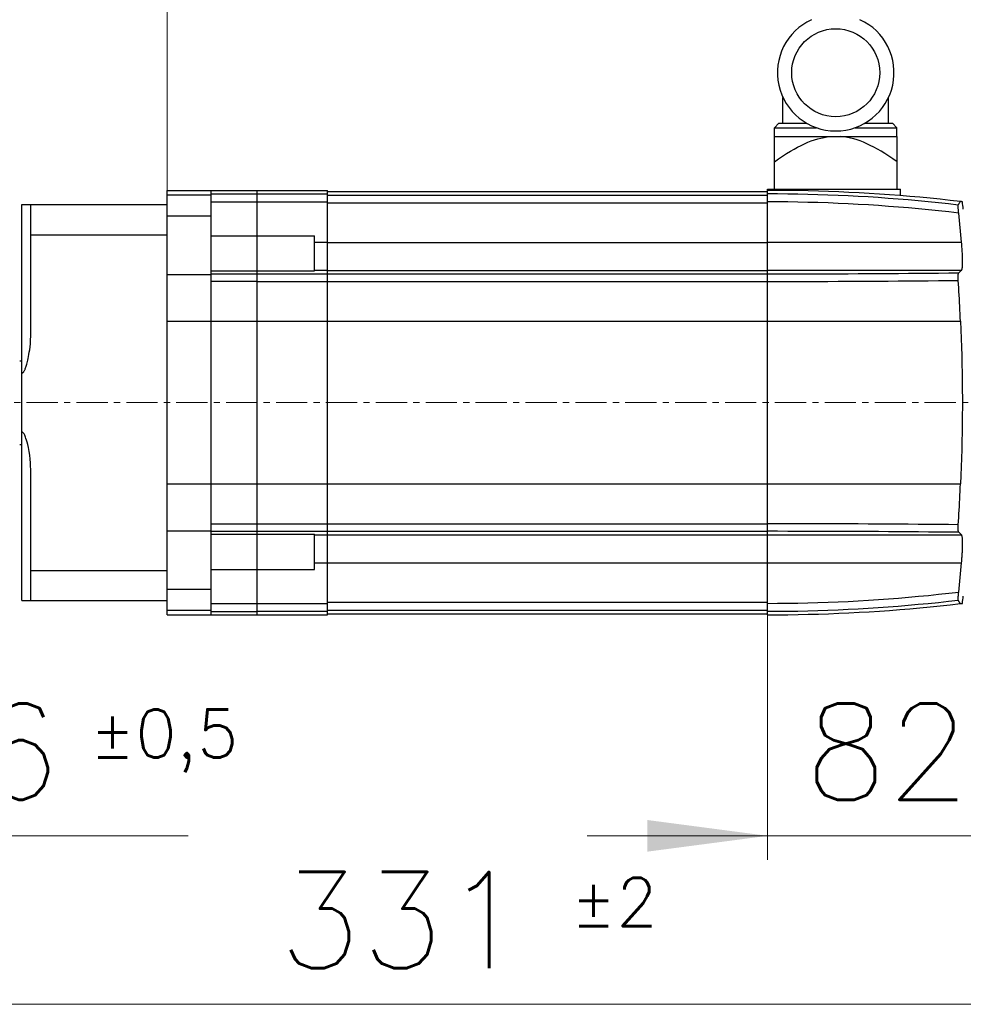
# Model space of a CAD drawing. Extents: x 0 to 1588, y 0 to 1123.
# Tile 20 of 24: x 697 to 911, y 532 to 756. Entities that reach past the tile are written whole.
import ezdxf
from ezdxf.enums import TextEntityAlignment as Align

# ---------------------------------------------------------------- set-up
doc = ezdxf.new("R2010")
doc.units = 0
doc.header["$LTSCALE"] = 18.9
doc.header["$MEASUREMENT"] = 0
doc.linetypes.add('CENTER', pattern=[0.6, 0.375, -0.075, 0.075, -0.075])
doc.layers.add('10000_FRONT', color=7, linetype='CONTINUOUS')
doc.layers.add('10100_FRONT_DIM', color=7, linetype='CONTINUOUS')
doc.styles.get("Standard").update_dxf_attribs({"font": 'txt.shx'})

msp = doc.modelspace()

# ---------------------------------------------------------------- linework, layer by layer
at = {"layer": '10000_FRONT', "color": 7, "linetype": 'CONTINUOUS', "lineweight": 25}
for p, q in [((870.366209, 732.282331), (870.366209, 738.164281)), ((894.366209, 732.282331), (894.366209, 738.164281)), ((868.466215, 731.282331), (869.466215, 732.282331)), ((869.466215, 732.282331), (875.784986, 732.282331)), ((888.947432, 732.282331), (895.266203, 732.282331)), ((896.266203, 731.282331), (895.266203, 732.282331)), ((868.466215, 731.282331), (877.971617, 731.282331)), ((868.466215, 729.282331), (868.466215, 731.282331)), ((886.760801, 731.282331), (896.266203, 731.282331)), ((896.266203, 729.282331), (896.266203, 731.282331)), ((868.416212, 729.282331), (896.316206, 729.282331)), ((868.416212, 717.282331), (868.416212, 729.282331)), ((874.501615, 727.26814), (875.278227, 727.634904)), ((875.278227, 727.634904), (876.040281, 727.965024)), ((876.040281, 727.965024), (876.790358, 728.25926)), ((876.790358, 728.25926), (877.531034, 728.518137)), ((877.531034, 728.518137), (878.264845, 728.741918)), ((878.264845, 728.741918), (878.994383, 728.930616)), ((878.994383, 728.930616), (879.722258, 729.083986)), ((879.722258, 729.083986), (880.4512, 729.201501)), ((880.4512, 729.201501), (881.18405, 729.282331)), ((884.281218, 729.201501), (883.548368, 729.282331)), ((885.01016, 729.083986), (884.281218, 729.201501)), ((885.738035, 728.930616), (885.01016, 729.083986)), ((886.467573, 728.741918), (885.738035, 728.930616)), ((887.201384, 728.518137), (886.467573, 728.741918)), ((887.94206, 728.25926), (887.201384, 728.518137)), ((888.692137, 727.965024), (887.94206, 728.25926)), ((889.454191, 727.634904), (888.692137, 727.965024)), ((890.230803, 727.26814), (889.454191, 727.634904)), ((896.316206, 717.282331), (896.316206, 729.282331)), ((870.302412, 724.839506), (871.19441, 725.410242)), ((871.19441, 725.410242), (872.057157, 725.936468)), ((872.057157, 725.936468), (872.893919, 726.420339)), ((872.893919, 726.420339), (873.707777, 726.863714)), ((873.707777, 726.863714), (874.501615, 727.26814)), ((891.024641, 726.863714), (890.230803, 727.26814)), ((891.838499, 726.420339), (891.024641, 726.863714)), ((892.675261, 725.936468), (891.838499, 726.420339)), ((893.538008, 725.410242), (892.675261, 725.936468)), ((894.430006, 724.839506), (893.538008, 725.410242)), ((868.416212, 723.554052), (869.377607, 724.221738)), ((869.377607, 724.221738), (870.302412, 724.839506)), ((895.354811, 724.221738), (894.430006, 724.839506)), ((896.316206, 723.554052), (895.354811, 724.221738)), ((730.366209, 717.032331), (766.866209, 717.032331)), ((730.366209, 620.532331), (730.366209, 717.032331)), ((740.366209, 620.532331), (740.366209, 717.032331)), ((750.866209, 620.532331), (750.866209, 717.032331)), ((766.866209, 620.532331), (766.866209, 717.032331)), ((766.866209, 716.782331), (866.866209, 716.782331)), ((866.866209, 717.282331), (897.066206, 717.282331)), ((866.866209, 620.532331), (866.866209, 717.282331)), ((869.178999, 717.025293), (866.866209, 717.032331)), ((871.491697, 717.004179), (869.178999, 717.025293)), ((873.804243, 716.968988), (871.491697, 717.004179)), ((876.116514, 716.919721), (873.804243, 716.968988)), ((878.42845, 716.85639), (876.116514, 716.919721)), ((880.739943, 716.778982), (878.42845, 716.85639)), ((883.050932, 716.687509), (880.739943, 716.778982)), ((885.361326, 716.581972), (883.050932, 716.687509)), ((887.671019, 716.462373), (885.361326, 716.581972)), ((889.979963, 716.328722), (887.671019, 716.462373)), ((897.066206, 715.830377), (897.066206, 717.282331)), ((730.366209, 716.002332), (740.366209, 716.002332)), ((740.366209, 716.26169), (750.866209, 716.26169)), ((740.366209, 714.459596), (750.866209, 714.459596)), ((750.866209, 716.22923), (766.866209, 716.22923)), ((750.866209, 714.42143), (766.866209, 714.42143)), ((766.866209, 715.97923), (866.866209, 715.97923)), ((766.866209, 714.17143), (866.866209, 714.17143)), ((869.155424, 716.222158), (866.866209, 716.229204)), ((869.160322, 714.414335), (866.866209, 714.421442)), ((871.44438, 716.201028), (869.155424, 716.222158)), ((871.453855, 714.393018), (869.160322, 714.414335)), ((873.733, 716.165819), (871.44438, 716.201028)), ((873.746824, 714.357496), (871.453855, 714.393018)), ((876.021193, 716.116529), (873.733, 716.165819)), ((876.039289, 714.307775), (873.746824, 714.357496)), ((878.308897, 716.053163), (876.021193, 716.116529)), ((878.331266, 714.243852), (876.039289, 714.307775)), ((880.596037, 715.975725), (878.308897, 716.053163)), ((880.622755, 714.165739), (878.331266, 714.243852)), ((882.88249, 715.884222), (880.596037, 715.975725)), ((882.913649, 714.073431), (880.622755, 714.165739)), ((885.168196, 715.778657), (882.88249, 715.884222)), ((887.453047, 715.659036), (885.168196, 715.778657)), ((889.736967, 715.525362), (887.453047, 715.659036)), ((892.01985, 715.377641), (889.736967, 715.525362)), ((892.288038, 716.18102), (889.979963, 716.328722)), ((894.301634, 715.215883), (892.01985, 715.377641)), ((894.595167, 716.019277), (892.288038, 716.18102)), ((896.582212, 715.04009), (894.301634, 715.215883)), ((896.901258, 715.843492), (894.595167, 716.019277)), ((898.861509, 714.850271), (896.582212, 715.04009)), ((899.206251, 715.653673), (896.901258, 715.843492)), ((901.139433, 714.646432), (898.861509, 714.850271)), ((901.510038, 715.449831), (899.206251, 715.653673)), ((903.415876, 714.428583), (901.139433, 714.646432)), ((903.812544, 715.231969), (901.510038, 715.449831)), ((905.690794, 714.196725), (903.415876, 714.428583)), ((906.113676, 715.000101), (903.812544, 715.231969)), ((907.964079, 713.950868), (905.690794, 714.196725)), ((908.413359, 714.754232), (906.113676, 715.000101)), ((910.7115, 714.494371), (908.413359, 714.754232)), ((910.421156, 714.082124), (910.465361, 714.162557)), ((910.465361, 714.162557), (910.50868, 714.235918)), ((910.50868, 714.235918), (910.5511, 714.302141)), ((910.5511, 714.302141), (910.592604, 714.361158)), ((910.592604, 714.361158), (910.633177, 714.412908)), ((910.633177, 714.412908), (910.672819, 714.45733)), ((910.672819, 714.45733), (910.7115, 714.494371)), ((910.78137, 714.486246), (910.7115, 714.494371)), ((910.845793, 714.478746), (910.78137, 714.486246)), ((910.904402, 714.471914), (910.845793, 714.478746)), ((910.956923, 714.46578), (910.904402, 714.471914)), ((911.003386, 714.460351), (910.956923, 714.46578)), ((911.044706, 714.455514), (911.003386, 714.460351)), ((911.081785, 714.451173), (911.044706, 714.455514)), ((911.114561, 714.447332), (911.081785, 714.451173)), ((911.14192, 714.444124), (911.114561, 714.447332)), ((911.161451, 714.441831), (911.14192, 714.444124)), ((911.169172, 714.440927), (911.161451, 714.441831)), ((697.366209, 713.782331), (730.366209, 713.782331)), ((697.366209, 623.782331), (697.366209, 713.782331)), ((699.366209, 683.989237), (699.366209, 713.782331)), ((885.20384, 713.966939), (882.913649, 714.073431)), ((887.493223, 713.846265), (885.20384, 713.966939)), ((889.781675, 713.711412), (887.493223, 713.846265)), ((892.069059, 713.562387), (889.781675, 713.711412)), ((894.355284, 713.399206), (892.069059, 713.562387)), ((896.640226, 713.221872), (894.355284, 713.399206)), ((898.92375, 713.030405), (896.640226, 713.221872)), ((901.205748, 712.824808), (898.92375, 713.030405)), ((903.486204, 712.605081), (901.205748, 712.824808)), ((905.765181, 712.371225), (903.486204, 712.605081)), ((908.042707, 712.123224), (905.765181, 712.371225)), ((910.235655, 713.691019), (907.964079, 713.950868)), ((910.3188, 711.861074), (908.042707, 712.123224)), ((910.210783, 713.403337), (910.211561, 713.474546)), ((910.211378, 713.323495), (910.210783, 713.403337)), ((910.213346, 713.235326), (910.211378, 713.323495)), ((910.211561, 713.474546), (910.213697, 713.536844)), ((910.216673, 713.139181), (910.213346, 713.235326)), ((910.213697, 713.536844), (910.217192, 713.589906)), ((910.221357, 713.035444), (910.216673, 713.139181)), ((910.217192, 713.589906), (910.222029, 713.633413)), ((910.227385, 712.924608), (910.221357, 713.035444)), ((910.222029, 713.633413), (910.228163, 713.667139)), ((910.234724, 712.807252), (910.227385, 712.924608)), ((910.228163, 713.667139), (910.235655, 713.691019)), ((910.243345, 712.68398), (910.234724, 712.807252)), ((910.235655, 713.691019), (910.283308, 713.799074)), ((910.253218, 712.555414), (910.243345, 712.68398)), ((910.26428, 712.422227), (910.253218, 712.555414)), ((910.276442, 712.285398), (910.26428, 712.422227)), ((910.28961, 712.146036), (910.276442, 712.285398)), ((910.283308, 713.799074), (910.330107, 713.90032)), ((910.303724, 712.004686), (910.28961, 712.146036)), ((910.3188, 711.861074), (910.303724, 712.004686)), ((910.330107, 713.90032), (910.376066, 713.994691)), ((910.376066, 713.994691), (910.421156, 714.082124)), ((730.366209, 711.212331), (740.366209, 711.212331)), ((910.973837, 705.219022), (910.318806, 711.861075)), ((699.366209, 706.939901), (730.366209, 706.939901)), ((740.366209, 706.724645), (750.866209, 706.724645)), ((750.866209, 706.724615), (763.866209, 706.724615)), ((763.866209, 705.21903), (763.866209, 706.724615)), ((763.866209, 705.21903), (766.866209, 705.21903)), ((763.866209, 698.855731), (763.866209, 705.21903)), ((766.866209, 705.19893), (866.866209, 705.19893)), ((866.866209, 705.219022), (910.973844, 705.219022)), ((910.99832, 704.939836), (910.973844, 705.219022)), ((911.021559, 704.661939), (910.99832, 704.939836)), ((911.043547, 704.385664), (911.021559, 704.661939)), ((911.064238, 704.111356), (911.043547, 704.385664)), ((911.083601, 703.839571), (911.064238, 704.111356)), ((911.101576, 703.571069), (911.083601, 703.839571)), ((911.118116, 703.306623), (911.101576, 703.571069)), ((911.133177, 703.046937), (911.118116, 703.306623)), ((911.146742, 702.792474), (911.133177, 703.046937)), ((911.158812, 702.543619), (911.146742, 702.792474)), ((911.169371, 702.300767), (911.158812, 702.543619)), ((911.178434, 702.064149), (911.169371, 702.300767)), ((911.185972, 701.833841), (911.178434, 702.064149)), ((911.19203, 701.609907), (911.185972, 701.833841)), ((911.196577, 701.392473), (911.19203, 701.609907)), ((911.199614, 701.181856), (911.196577, 701.392473)), ((911.201139, 700.978422), (911.199614, 701.181856)), ((911.199614, 700.594564), (911.201139, 700.782545)), ((911.201139, 700.782545), (911.201139, 700.978422)), ((740.366209, 698.724023), (750.866209, 698.724023)), ((750.866209, 698.72401), (763.866209, 698.72401)), ((763.866209, 698.855731), (766.866209, 698.855731)), ((763.866209, 698.72401), (763.866209, 698.855731)), ((766.866209, 698.835632), (866.866209, 698.835632)), ((866.866209, 698.855749), (910.973844, 698.855749)), ((910.318806, 698.274644), (910.973837, 698.855748)), ((910.973844, 698.855749), (910.998304, 698.885807)), ((910.998304, 698.885807), (911.021543, 698.927055)), ((911.021543, 698.927055), (911.043531, 698.979492)), ((911.043531, 698.979492), (911.064222, 699.043108)), ((911.064222, 699.043108), (911.083586, 699.117778)), ((911.083586, 699.117778), (911.101561, 699.20326)), ((911.101561, 699.20326), (911.118101, 699.299308)), ((911.118101, 699.299308), (911.133162, 699.40566)), ((911.133162, 699.40566), (911.146742, 699.521995)), ((911.146742, 699.521995), (911.158812, 699.647983)), ((911.158812, 699.647983), (911.169371, 699.783296)), ((911.169371, 699.783296), (911.178419, 699.927726)), ((911.178419, 699.927726), (911.185972, 700.081182)), ((911.185972, 700.081182), (911.19203, 700.243583)), ((911.19203, 700.243583), (911.196577, 700.414804)), ((911.196577, 700.414804), (911.199614, 700.594564)), ((730.366209, 697.91233), (740.366209, 697.91233)), ((740.366209, 698.047304), (750.866209, 698.047304)), ((740.366209, 696.361227), (750.866209, 696.361227)), ((750.866209, 698.05063), (866.866209, 698.05063)), ((750.866209, 696.325431), (866.866209, 696.325431)), ((866.866209, 698.050642), (869.160322, 698.051263)), ((866.866209, 696.325424), (869.155424, 696.326063)), ((869.155424, 696.326063), (871.44438, 696.327981)), ((869.160322, 698.051263), (871.453855, 698.053127)), ((871.44438, 696.327981), (873.733, 696.331176)), ((871.453855, 698.053127), (873.746824, 698.056236)), ((873.733, 696.331176), (876.021193, 696.335649)), ((873.746824, 698.056236), (876.039289, 698.060586)), ((876.021193, 696.335649), (878.308897, 696.3414)), ((876.039289, 698.060586), (878.331266, 698.066179)), ((878.308897, 696.3414), (880.596037, 696.348426)), ((878.331266, 698.066179), (880.622755, 698.073013)), ((880.596037, 696.348426), (882.88249, 696.356731)), ((880.622755, 698.073013), (882.913649, 698.081089)), ((882.88249, 696.356731), (885.168196, 696.366312)), ((882.913649, 698.081089), (885.20384, 698.090404)), ((885.168196, 696.366312), (887.453047, 696.377168)), ((885.20384, 698.090404), (887.493223, 698.100963)), ((887.453047, 696.377168), (889.736967, 696.389303)), ((887.493223, 698.100963), (889.781675, 698.11276)), ((889.736967, 696.389303), (892.01985, 696.402713)), ((889.781675, 698.11276), (892.069059, 698.125799)), ((892.01985, 696.402713), (894.301634, 696.417398)), ((892.069059, 698.125799), (894.355284, 698.140075)), ((894.301634, 696.417398), (896.582212, 696.433361)), ((894.355284, 698.140075), (896.640226, 698.15559)), ((896.582212, 696.433361), (898.861509, 696.450599)), ((896.640226, 698.15559), (898.92375, 698.172342)), ((898.861509, 696.450599), (901.139433, 696.469112)), ((898.92375, 698.172342), (901.205748, 698.190328)), ((901.139433, 696.469112), (903.415876, 696.488903)), ((901.205748, 698.190328), (903.486204, 698.209552)), ((903.415876, 696.488903), (905.690794, 696.509967)), ((903.486204, 698.209552), (905.765181, 698.230012)), ((905.690794, 696.509967), (907.964079, 696.532308)), ((905.765181, 698.230012), (908.042707, 698.251709)), ((907.964079, 696.532308), (910.235655, 696.555925)), ((908.042707, 698.251709), (910.3188, 698.274644)), ((910.210783, 697.345359), (910.211378, 697.461879)), ((910.211561, 697.223579), (910.210783, 697.345359)), ((910.211378, 697.461879), (910.213346, 697.572708)), ((910.213697, 697.096981), (910.211561, 697.223579)), ((910.213346, 697.572708), (910.216673, 697.677331)), ((910.217192, 696.966287), (910.213697, 697.096981)), ((910.216673, 697.677331), (910.221357, 697.775203)), ((910.222029, 696.832363), (910.217192, 696.966287)), ((910.221357, 697.775203), (910.227385, 697.865787)), ((910.228163, 696.695634), (910.222029, 696.832363)), ((910.227385, 697.865787), (910.234724, 697.948551)), ((910.235655, 696.555925), (910.228163, 696.695634)), ((910.234724, 697.948551), (910.243345, 698.022995)), ((910.283033, 695.727649), (910.235655, 696.555925)), ((910.243345, 698.022995), (910.253218, 698.088691)), ((910.253218, 698.088691), (910.26428, 698.145235)), ((910.26428, 698.145235), (910.276442, 698.192306)), ((910.276442, 698.192306), (910.28961, 698.229629)), ((910.28961, 698.229629), (910.303724, 698.257062)), ((910.303724, 698.257062), (910.3188, 698.274644)), ((910.329573, 694.896236), (910.283033, 695.727649)), ((910.375273, 694.061723), (910.329573, 694.896236)), ((910.420118, 693.224142), (910.375273, 694.061723)), ((910.464094, 692.383552), (910.420118, 693.224142)), ((910.5072, 691.540063), (910.464094, 692.383552)), ((910.549406, 690.69378), (910.5072, 691.540063)), ((910.590696, 689.844808), (910.549406, 690.69378)), ((910.631086, 688.993215), (910.590696, 689.844808)), ((730.366209, 687.282331), (910.770353, 687.282331)), ((910.67053, 688.139041), (910.631086, 688.993215)), ((910.709059, 687.282331), (910.67053, 688.139041)), ((910.862822, 685.320537), (910.770353, 687.282331)), ((910.944685, 683.365221), (910.862822, 685.320537)), ((699.291389, 682.172566), (699.344368, 683.013189)), ((699.344368, 683.013189), (699.366209, 683.989237)), ((911.016035, 681.415806), (910.944685, 683.365221)), ((699.056744, 680.217754), (699.141237, 680.792784)), ((699.141237, 680.792784), (699.221235, 681.440271)), ((699.221235, 681.440271), (699.291389, 682.172566)), ((911.077055, 679.4702), (911.016035, 681.415806)), ((698.642399, 678.12438), (698.722055, 678.460011)), ((698.722055, 678.460011), (698.803528, 678.832057)), ((698.803528, 678.832057), (698.886677, 679.24568)), ((698.886677, 679.24568), (698.971285, 679.705461)), ((698.971285, 679.705461), (699.056744, 680.217754)), ((911.127821, 677.526982), (911.077055, 679.4702)), ((696.866243, 678.282331), (697.36624, 678.282331)), ((697.896593, 675.976833), (697.954496, 676.082628)), ((697.954496, 676.082628), (698.013388, 676.201579)), ((698.013388, 676.201579), (698.073942, 676.334985)), ((698.073942, 676.334985), (698.136919, 676.484361)), ((698.136919, 676.484361), (698.202394, 676.651707)), ((698.202394, 676.651707), (698.270662, 676.84049)), ((698.270662, 676.84049), (698.341501, 677.052244)), ((698.341501, 677.052244), (698.414101, 677.285982)), ((698.414101, 677.285982), (698.48855, 677.541776)), ((698.48855, 677.541776), (698.564621, 677.820006)), ((698.564621, 677.820006), (698.642399, 678.12438)), ((911.168425, 675.584856), (911.127821, 677.526982)), ((697.366209, 675.509143), (697.41358, 675.512573)), ((697.41358, 675.512573), (697.462393, 675.523489)), ((697.462393, 675.523489), (697.513102, 675.543163)), ((697.513102, 675.543163), (697.565454, 675.57272)), ((697.565454, 675.57272), (697.618879, 675.612946)), ((697.618879, 675.612946), (697.673433, 675.664648)), ((697.673433, 675.664648), (697.728895, 675.728133)), ((697.728895, 675.728133), (697.784616, 675.802003)), ((697.784616, 675.802003), (697.840185, 675.884147)), ((697.840185, 675.884147), (697.896593, 675.976833)), ((911.198866, 673.642248), (911.168425, 675.584856)), ((911.219191, 671.698765), (911.198866, 673.642248)), ((911.229353, 669.75478), (911.219191, 671.698765)), ((911.229353, 667.810609), (911.229353, 669.75478)), ((911.219191, 665.866584), (911.229353, 667.810609)), ((911.198881, 663.923078), (911.219191, 665.866584)), ((911.16844, 661.980516), (911.198881, 663.923078)), ((697.396456, 662.053972), (697.366209, 662.055519)), ((697.42716, 662.049239), (697.396456, 662.053972)), ((697.458567, 662.041102), (697.42716, 662.049239)), ((697.490843, 662.029276), (697.458567, 662.041102)), ((697.524115, 662.013418), (697.490843, 662.029276)), ((697.558912, 661.992864), (697.524115, 662.013418)), ((697.595987, 661.966517), (697.558912, 661.992864)), ((697.636305, 661.932688), (697.595987, 661.966517)), ((697.681166, 661.888745), (697.636305, 661.932688)), ((697.73184, 661.831194), (697.681166, 661.888745)), ((697.788855, 661.756503), (697.73184, 661.831194)), ((697.8528, 661.66037), (697.788855, 661.756503)), ((697.924349, 661.537538), (697.8528, 661.66037)), ((698.004225, 661.381651), (697.924349, 661.537538)), ((698.092798, 661.186019), (698.004225, 661.381651)), ((698.190702, 660.942279), (698.092798, 661.186019)), ((698.298819, 660.639751), (698.190702, 660.942279)), ((698.41769, 660.266357), (698.298819, 660.639751)), ((911.127851, 660.038505), (911.16844, 661.980516)), ((696.866243, 659.282331), (697.36624, 659.282331)), ((698.547733, 659.807186), (698.41769, 660.266357)), ((698.689386, 659.241662), (698.547733, 659.807186)), ((698.842201, 658.542308), (698.689386, 659.241662)), ((698.998802, 657.699204), (698.842201, 658.542308)), ((911.077085, 658.0954), (911.127851, 660.038505)), ((699.134504, 656.809301), (698.998802, 657.699204)), ((699.239141, 655.933268), (699.134504, 656.809301)), ((699.311878, 655.090036), (699.239141, 655.933268)), ((910.944715, 654.200331), (911.016081, 656.149838)), ((911.016081, 656.149838), (911.077085, 658.0954)), ((699.353254, 654.300869), (699.311878, 655.090036)), ((699.366209, 653.575425), (699.353254, 654.300869)), ((910.862852, 652.244695), (910.944715, 654.200331)), ((699.366209, 630.624761), (699.366209, 653.575425)), ((910.770353, 650.282331), (910.862852, 652.244695)), ((730.366209, 650.282331), (910.770353, 650.282331)), ((910.631086, 648.571411), (910.67053, 649.4256)), ((910.67053, 649.4256), (910.709059, 650.282331)), ((910.549391, 646.870824), (910.590696, 647.719804)), ((910.590696, 647.719804), (910.631086, 648.571411)), ((910.420118, 644.340467), (910.464094, 645.181049)), ((910.464094, 645.181049), (910.507185, 646.024538)), ((910.507185, 646.024538), (910.549391, 646.870824)), ((910.283033, 641.836994), (910.329573, 642.66839)), ((910.329573, 642.66839), (910.375273, 643.502893)), ((910.375273, 643.502893), (910.420118, 644.340467)), ((740.366209, 641.203435), (750.866209, 641.203435)), ((750.866209, 641.239231), (866.866209, 641.239231)), ((869.155424, 641.238599), (866.866209, 641.239238)), ((871.44438, 641.236681), (869.155424, 641.238599)), ((873.733, 641.233486), (871.44438, 641.236681)), ((876.021193, 641.229013), (873.733, 641.233486)), ((878.308897, 641.223262), (876.021193, 641.229013)), ((880.596037, 641.216236), (878.308897, 641.223262)), ((882.88249, 641.207931), (880.596037, 641.216236)), ((885.168196, 641.19835), (882.88249, 641.207931)), ((887.453047, 641.187494), (885.168196, 641.19835)), ((889.736967, 641.175359), (887.453047, 641.187494)), ((892.01985, 641.161949), (889.736967, 641.175359)), ((894.301634, 641.147264), (892.01985, 641.161949)), ((896.582212, 641.131301), (894.301634, 641.147264)), ((898.861509, 641.114063), (896.582212, 641.131301)), ((901.139433, 641.09555), (898.861509, 641.114063)), ((903.415876, 641.075759), (901.139433, 641.09555)), ((905.690794, 641.054695), (903.415876, 641.075759)), ((907.964079, 641.032354), (905.690794, 641.054695)), ((910.235655, 641.008737), (907.964079, 641.032354)), ((910.210783, 640.219303), (910.211561, 640.341083)), ((910.211561, 640.341083), (910.213697, 640.467681)), ((910.213697, 640.467681), (910.217192, 640.598375)), ((910.217192, 640.598375), (910.222029, 640.732299)), ((910.222029, 640.732299), (910.228163, 640.869028)), ((910.228163, 640.869028), (910.235655, 641.008737)), ((910.235655, 641.008737), (910.283033, 641.836994)), ((730.366209, 639.652332), (740.366209, 639.652332)), ((740.366209, 639.517358), (750.866209, 639.517358)), ((740.366209, 638.840639), (750.866209, 638.840639)), ((750.866209, 639.514032), (866.866209, 639.514032)), ((750.866209, 638.840652), (763.866209, 638.840652)), ((763.866209, 630.840047), (763.866209, 638.840652)), ((763.866209, 638.708931), (766.866209, 638.708931)), ((766.866209, 638.72903), (866.866209, 638.72903)), ((869.160322, 639.513399), (866.866209, 639.51402)), ((866.866209, 638.708913), (910.973844, 638.708913)), ((871.453855, 639.511535), (869.160322, 639.513399)), ((873.746824, 639.508426), (871.453855, 639.511535)), ((876.039289, 639.504076), (873.746824, 639.508426)), ((878.331266, 639.498483), (876.039289, 639.504076)), ((880.622755, 639.491649), (878.331266, 639.498483)), ((882.913649, 639.483573), (880.622755, 639.491649)), ((885.20384, 639.474258), (882.913649, 639.483573)), ((887.493223, 639.463699), (885.20384, 639.474258)), ((889.781675, 639.451902), (887.493223, 639.463699)), ((892.069059, 639.438863), (889.781675, 639.451902)), ((894.355284, 639.424587), (892.069059, 639.438863)), ((896.640226, 639.409072), (894.355284, 639.424587)), ((898.92375, 639.39232), (896.640226, 639.409072)), ((901.205748, 639.374334), (898.92375, 639.39232)), ((903.486204, 639.35511), (901.205748, 639.374334)), ((905.765181, 639.33465), (903.486204, 639.35511)), ((908.042707, 639.312953), (905.765181, 639.33465)), ((910.3188, 639.290018), (908.042707, 639.312953)), ((910.211378, 640.102783), (910.210783, 640.219303)), ((910.213346, 639.991954), (910.211378, 640.102783)), ((910.216673, 639.887331), (910.213346, 639.991954)), ((910.221357, 639.789459), (910.216673, 639.887331)), ((910.227385, 639.698875), (910.221357, 639.789459)), ((910.234724, 639.616111), (910.227385, 639.698875)), ((910.243345, 639.541667), (910.234724, 639.616111)), ((910.253218, 639.475971), (910.243345, 639.541667)), ((910.26428, 639.419427), (910.253218, 639.475971)), ((910.276442, 639.372356), (910.26428, 639.419427)), ((910.28961, 639.335033), (910.276442, 639.372356)), ((910.303724, 639.3076), (910.28961, 639.335033)), ((910.3188, 639.290018), (910.303724, 639.3076)), ((910.973837, 638.708914), (910.318806, 639.290018)), ((910.998304, 638.678846), (910.973844, 638.708913)), ((911.021559, 638.637582), (910.998304, 638.678846)), ((911.043547, 638.585132), (911.021559, 638.637582)), ((911.064238, 638.521499), (911.043547, 638.585132)), ((911.083601, 638.446815), (911.064238, 638.521499)), ((911.101576, 638.36132), (911.083601, 638.446815)), ((911.118116, 638.265266), (911.101576, 638.36132)), ((911.133177, 638.158914), (911.118116, 638.265266)), ((911.146742, 638.042583), (911.133177, 638.158914)), ((911.158812, 637.916601), (911.146742, 638.042583)), ((911.169371, 637.781295), (911.158812, 637.916601)), ((911.178434, 637.636871), (911.169371, 637.781295)), ((911.185972, 637.483425), (911.178434, 637.636871)), ((911.19203, 637.321037), (911.185972, 637.483425)), ((911.185972, 635.730752), (911.19203, 635.954706)), ((911.196577, 637.149835), (911.19203, 637.321037)), ((911.19203, 635.954706), (911.196577, 636.172163)), ((911.199614, 636.970094), (911.196577, 637.149835)), ((911.196577, 636.172163), (911.199614, 636.382802)), ((911.201139, 636.782129), (911.199614, 636.970094)), ((911.199614, 636.382802), (911.201139, 636.586248)), ((911.201139, 636.586248), (911.201139, 636.782129)), ((911.064222, 633.453088), (911.083586, 633.724859)), ((911.083586, 633.724859), (911.101561, 633.993356)), ((911.101561, 633.993356), (911.118101, 634.257814)), ((911.118101, 634.257814), (911.133162, 634.517522)), ((911.133162, 634.517522), (911.146742, 634.772016)), ((911.146742, 634.772016), (911.158812, 635.020898)), ((911.158812, 635.020898), (911.169371, 635.263776)), ((911.169371, 635.263776), (911.178419, 635.500421)), ((911.178419, 635.500421), (911.185972, 635.730752)), ((763.866209, 632.345632), (766.866209, 632.345632)), ((766.866209, 632.365732), (866.866209, 632.365732)), ((866.866209, 632.34564), (910.973844, 632.34564)), ((910.318806, 625.703587), (910.973837, 632.34564)), ((910.973844, 632.34564), (910.998304, 632.624746)), ((910.998304, 632.624746), (911.021543, 632.902582)), ((911.021543, 632.902582), (911.043531, 633.178812)), ((911.043531, 633.178812), (911.064222, 633.453088)), ((699.366209, 630.624761), (730.366209, 630.624761)), ((699.366209, 623.782331), (699.366209, 630.624761)), ((740.366209, 630.840017), (750.866209, 630.840017)), ((750.866209, 630.840047), (763.866209, 630.840047)), ((730.366209, 626.352331), (740.366209, 626.352331)), ((898.92375, 624.534257), (901.205748, 624.739854)), ((901.205748, 624.739854), (903.486204, 624.959581)), ((903.486204, 624.959581), (905.765181, 625.193437)), ((905.765181, 625.193437), (908.042707, 625.441438)), ((908.042707, 625.441438), (910.3188, 625.703588)), ((910.221357, 624.529218), (910.227385, 624.640054)), ((910.227385, 624.640054), (910.234724, 624.75741)), ((910.234724, 624.75741), (910.243345, 624.880682)), ((910.243345, 624.880682), (910.253218, 625.009248)), ((910.253218, 625.009248), (910.26428, 625.142435)), ((910.26428, 625.142435), (910.276442, 625.279264)), ((910.276442, 625.279264), (910.28961, 625.418626)), ((910.28961, 625.418626), (910.303724, 625.559976)), ((910.303724, 625.559976), (910.3188, 625.703588)), ((697.366209, 623.782331), (730.366209, 623.782331)), ((740.366209, 623.105066), (750.866209, 623.105066)), ((750.866209, 623.143232), (766.866209, 623.143232)), ((766.866209, 623.393232), (866.866209, 623.393232)), ((866.866209, 623.14322), (869.160322, 623.150327)), ((869.160322, 623.150327), (871.453855, 623.171644)), ((871.453855, 623.171644), (873.746824, 623.207166)), ((873.746824, 623.207166), (876.039289, 623.256887)), ((876.039289, 623.256887), (878.331266, 623.32081)), ((878.331266, 623.32081), (880.622755, 623.398923)), ((880.622755, 623.398923), (882.913649, 623.491231)), ((882.913649, 623.491231), (885.20384, 623.597723)), ((885.20384, 623.597723), (887.493223, 623.718397)), ((887.493223, 623.718397), (889.781675, 623.85325)), ((889.781675, 623.85325), (892.069059, 624.002275)), ((892.01985, 622.187021), (894.301634, 622.348779)), ((892.069059, 624.002275), (894.355284, 624.165456)), ((894.301634, 622.348779), (896.582212, 622.524572)), ((894.355284, 624.165456), (896.640226, 624.34279)), ((896.582212, 622.524572), (898.861509, 622.714391)), ((896.640226, 624.34279), (898.92375, 624.534257)), ((898.861509, 622.714391), (901.139433, 622.91823)), ((901.139433, 622.91823), (903.415876, 623.136079)), ((901.510038, 622.114831), (903.812544, 622.332693)), ((903.415876, 623.136079), (905.690794, 623.367937)), ((903.812544, 622.332693), (906.113676, 622.564561)), ((905.690794, 623.367937), (907.964079, 623.613794)), ((906.113676, 622.564561), (908.413359, 622.81043)), ((907.964079, 623.613794), (910.235655, 623.873643)), ((908.413359, 622.81043), (910.7115, 623.070291)), ((910.210783, 624.161325), (910.211378, 624.241167)), ((910.211561, 624.090116), (910.210783, 624.161325)), ((910.211378, 624.241167), (910.213346, 624.329336)), ((910.213697, 624.027818), (910.211561, 624.090116)), ((910.213346, 624.329336), (910.216673, 624.425481)), ((910.217192, 623.974756), (910.213697, 624.027818)), ((910.216673, 624.425481), (910.221357, 624.529218)), ((910.222029, 623.931249), (910.217192, 623.974756)), ((910.228163, 623.897523), (910.222029, 623.931249)), ((910.235655, 623.873643), (910.228163, 623.897523)), ((910.283308, 623.765588), (910.235655, 623.873643)), ((910.330122, 623.664339), (910.283308, 623.765588)), ((910.376066, 623.569967), (910.330122, 623.664339)), ((910.421156, 623.48253), (910.376066, 623.569967)), ((910.465361, 623.402101), (910.421156, 623.48253)), ((910.50868, 623.328741), (910.465361, 623.402101)), ((910.5511, 623.262517), (910.50868, 623.328741)), ((910.592604, 623.2035), (910.5511, 623.262517)), ((910.633177, 623.151754), (910.592604, 623.2035)), ((910.672819, 623.107332), (910.633177, 623.151754)), ((910.7115, 623.070291), (910.672819, 623.107332)), ((910.7115, 623.070291), (910.780958, 623.078367)), ((910.780958, 623.078367), (910.844984, 623.085821)), ((910.844984, 623.085821), (910.903273, 623.092618)), ((910.903273, 623.092618), (910.955595, 623.098726)), ((910.955595, 623.098726), (911.001997, 623.10415)), ((911.001997, 623.10415), (911.043379, 623.108991)), ((911.043379, 623.108991), (911.080656, 623.113355)), ((911.080656, 623.113355), (911.113737, 623.117231)), ((911.113737, 623.117231), (911.141447, 623.120481)), ((911.141447, 623.120481), (911.161299, 623.122812)), ((911.161299, 623.122812), (911.169172, 623.123735)), ((730.366209, 621.56233), (740.366209, 621.56233)), ((730.366209, 620.532331), (766.866209, 620.532331)), ((740.366209, 621.302972), (750.866209, 621.302972)), ((750.866209, 621.335432), (766.866209, 621.335432)), ((766.866209, 621.585432), (866.866209, 621.585432)), ((766.866209, 620.782331), (866.866209, 620.782331)), ((866.866209, 621.335458), (869.155424, 621.342504)), ((866.866209, 620.532331), (869.178999, 620.539369)), ((869.155424, 621.342504), (871.44438, 621.363634)), ((869.178999, 620.539369), (871.491697, 620.560483)), ((871.44438, 621.363634), (873.733, 621.398843)), ((871.491697, 620.560483), (873.804243, 620.595674)), ((873.733, 621.398843), (876.021193, 621.448133)), ((873.804243, 620.595674), (876.116514, 620.644941)), ((876.021193, 621.448133), (878.308897, 621.511499)), ((876.116514, 620.644941), (878.42845, 620.708272)), ((878.308897, 621.511499), (880.596037, 621.588937)), ((878.42845, 620.708272), (880.739943, 620.78568)), ((880.596037, 621.588937), (882.88249, 621.68044)), ((880.739943, 620.78568), (883.050932, 620.877153)), ((882.88249, 621.68044), (885.168196, 621.786005)), ((883.050932, 620.877153), (885.361326, 620.98269)), ((885.168196, 621.786005), (887.453047, 621.905626)), ((885.361326, 620.98269), (887.671019, 621.102289)), ((887.453047, 621.905626), (889.736967, 622.0393)), ((887.671019, 621.102289), (889.979963, 621.23594)), ((889.736967, 622.0393), (892.01985, 622.187021)), ((889.979963, 621.23594), (892.288038, 621.383642)), ((892.288038, 621.383642), (894.595167, 621.545385)), ((894.595167, 621.545385), (896.901258, 621.72117)), ((896.901258, 621.72117), (899.206251, 621.910989)), ((899.206251, 621.910989), (901.510038, 622.114831))]:
    msp.add_line(p, q, dxfattribs=at)
at = {"layer": '10000_FRONT', "color": 7, "linetype": 'CENTER', "lineweight": 13}
msp.add_line((562.366209, 668.782331), (972.766209, 668.782331), dxfattribs=at)
at = {"layer": '10000_FRONT', "color": 7, "linetype": 'CONTINUOUS', "lineweight": 25}
msp.add_circle((882.366209, 743.782331), 10, dxfattribs=at)
for centre, radius, start, end in [((882.366209, 743.782331), 13.25, 114.525254, 65.474746), ((533.922173, 668.782331), 380, 6.649163, 6.901002), ((533.922173, 668.782331), 380, 353.098998, 353.350837)]:
    msp.add_arc(centre, radius, start, end, dxfattribs=at)
at = {"layer": '10100_FRONT_DIM', "color": 7, "linetype": 'CONTINUOUS', "lineweight": 13}
for p, q in [((730.366209, 814.402331), (730.366209, 706.782331)), ((730.366209, 717.032331), (730.366209, 814.402331)), ((866.866209, 624.782331), (866.866209, 564.812331)), ((735.166209, 570.284331), (521.326209, 570.284331)), ((825.826209, 570.284331), (990.406209, 570.284331)), ((618.366209, 531.980331), (949.366209, 531.980331))]:
    msp.add_line(p, q, dxfattribs=at)
msp.add_solid([(839.506209, 566.682319), (866.866209, 570.284331), (839.506209, 573.886343), (866.866209, 570.284331)], dxfattribs=at)

# ---------------------------------------------------------------- texts
for s, p in [('36', (687.286209, 578.492331)), ('82.5', (908.116209, 578.492331)), ('331', (783.866209, 540.188331))]:
    msp.add_text(s, height=21.888, dxfattribs=at).set_placement(p, align=Align.CENTER)
for s, p in [('±0,5', (712.822209, 588.068331)), ('±2', (822.170209, 549.764331))]:
    msp.add_text(s, height=10.944, dxfattribs=at).set_placement(p)

doc.saveas('drawing.dxf')
